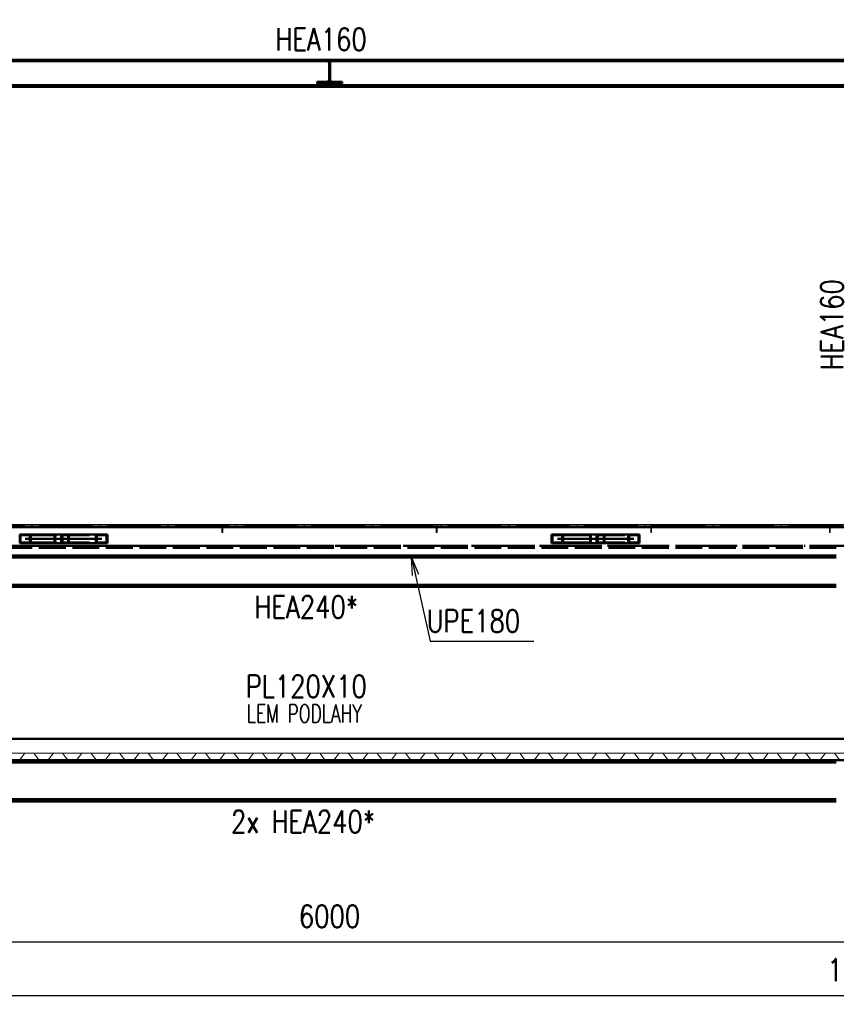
# Paper-space layout 'Layout1' of a CAD drawing. Extents: x -2 to 1083, y -36 to 422.
# Tile 13 of 93: x 82 to 173, y 240 to 350. Entities that reach past the tile are written whole.
import ezdxf

# ---------------------------------------------------------------- set-up
doc = ezdxf.new("R2010")
doc.units = 0
doc.linetypes.add('ACAD_ISO02W100', pattern=[15, 12, -3])
doc.linetypes.add('ACAD_ISO04W100', pattern=[30.5, 24, -3, 0.5, -3])
doc.layers.get('0').update_dxf_attribs({"linetype": 'CONTINUOUS'})
doc.layers.get('DEFPOINTS').update_dxf_attribs({"color": 132, "linetype": 'CONTINUOUS'})
for name, color, linetype, lineweight in [('SS_2.ET-HALA_TaO-KCE_VELINU-NADSTAVBA', 72, 'CONTINUOUS', 50), ('SS_2.ET-HALA_TaO-KCE_VELINU-PODLAH.NOSNIK', 212, 'CONTINUOUS', 50), ('SS_2.ET-HALA_TaO-KCE_VELINU-PODLAHA', 9, 'CONTINUOUS', 13), ('SS_2.ET-HALA_TaO-KCE_VELINU-PODLAHA_LEM', 140, 'CONTINUOUS', 50), ('SS_2.ET-HALA_TaO-LAVKA_+8.000m', 134, 'CONTINUOUS', 50), ('SS_2.ET-HALA_TaO-LAVKA_+8.000m-PLECH', 90, 'CONTINUOUS', 13), ('SS_2.ET-HALA_TaO-LAVKA_+8.000m-PLECH-VYZTUHA', 150, 'CONTINUOUS', 13), ('SS_KOTY', 3, 'CONTINUOUS', 25), ('SS_POPIS_PROFILU', 13, 'CONTINUOUS', 25), ('SS_POPIS_PROFILU_S355', 2, 'CONTINUOUS', 35), ('SS_SRAFY', 8, 'CONTINUOUS', 18)]:
    doc.layers.add(name, color=color, linetype=linetype, lineweight=lineweight)
doc.styles.add('ROMANS', font='romans.shx', dxfattribs={"width": 0.8})
doc.styles.add('romans.shx', font='romans.shx', dxfattribs={"height": 5})
doc.dimstyles.new('A-1_(2.5)_50AS', dxfattribs={"dimtxt": 2.5, "dimasz": 2, "dimexe": 1, "dimexo": 2, "dimgap": 0, "dimtad": 0, "dimdec": 1, "dimlfac": 50, "dimrnd": 1, "dimtxsty": 'ROMANS', "dimblk1": 'OBLIQUE', "dimblk2": 'OBLIQUE', "dimsah": 1, "dimcen": 2, "dimclrd": 256, "dimclre": 256, "dimclrt": 256, "dimadec": 1, "dimazin": 2, "dimtfac": 0.714286, "dimtdec": 1, "dimtmove": 0, "dimatfit": 3, "dimldrblk": 'OPEN', "dimfxl": 1, "dimtvp": 1.142857, "dimtfill": 1, "dimtolj": 1, "dimlwd": -1, "dimlwe": -1, "dimarcsym": 0})
pattern_1 = [(45, (56.62057, 345.75002), (-0.04490128, 0.04490128), [])]

# ---------------------------------------------------------------- blocks, each defined once
blk = doc.blocks.new('_Oblique')
at = {"color": 0, "linetype": 'ByBlock', "lineweight": -2}
blk.add_line((-0.5, -0.5), (0.5, 0.5), dxfattribs=at)
blk = doc.blocks.new('*D31')
at = {"layer": 'DEFPOINTS', "color": 0, "transparency": 16777216}
for p in [(56.62, 261.35, 9202.4), (176.62, 261.35, 9202.4), (176.62, 247.04)]:
    blk.add_point(p, dxfattribs=at)
at = {"layer": 'SS_KOTY', "transparency": 16777216}
for p, q in [((56.62, 259.35), (56.62, 246.04)), ((176.62, 259.35), (176.62, 246.04)), ((56.62, 247.04), (176.62, 247.04))]:
    blk.add_line(p, q, dxfattribs=at)
at = {"layer": 'SS_KOTY', "transparency": 16777216, "xscale": 2, "yscale": 2, "zscale": 2, "rotation": 180}
blk.add_blockref('_Oblique', (56.62, 247.04), dxfattribs=at)
at = {"layer": 'SS_KOTY', "transparency": 16777216, "xscale": 2, "yscale": 2, "zscale": 2}
blk.add_blockref('_Oblique', (176.62, 247.04), dxfattribs=at)
at = {"layer": 'SS_KOTY', "transparency": 16777216, "insert": (116.62, 249.89), "char_height": 2.5, "attachment_point": 5, "style": 'ROMANS', "bg_fill": 3, "box_fill_scale": 1.1, "bg_fill_color": 256, "bg_fill_true_color": 13158600, "bg_fill_transparency": 0}
blk.add_mtext('\\A1;6000', dxfattribs=at)
blk = doc.blocks.new('_OPEN')
at = {"color": 0, "linetype": 'ByBlock'}
for p, q in [((-1, 0.167), (0, 0)), ((0, 0), (-1, -0.167)), ((0, 0), (-1, 0))]:
    blk.add_line(p, q, dxfattribs=at)
blk = doc.blocks.new('*D36')
at = {"layer": 'DEFPOINTS', "color": 0, "transparency": 16777216}
for p in [(56.62, 261.35, 9202.4), (296.62, 261.35, 9202.4), (296.62, 241.04)]:
    blk.add_point(p, dxfattribs=at)
at = {"layer": 'SS_KOTY', "transparency": 16777216}
for p, q in [((56.62, 259.35), (56.62, 240.04)), ((296.62, 259.35), (296.62, 240.04)), ((56.62, 241.04), (296.62, 241.04))]:
    blk.add_line(p, q, dxfattribs=at)
at = {"layer": 'SS_KOTY', "transparency": 16777216, "xscale": 2, "yscale": 2, "zscale": 2, "rotation": 180}
blk.add_blockref('_Oblique', (56.62, 241.04), dxfattribs=at)
at = {"layer": 'SS_KOTY', "transparency": 16777216, "xscale": 2, "yscale": 2, "zscale": 2}
blk.add_blockref('_Oblique', (296.62, 241.04), dxfattribs=at)
at = {"layer": 'SS_KOTY', "transparency": 16777216, "insert": (176.62, 243.89), "char_height": 2.5, "attachment_point": 5, "style": 'ROMANS', "bg_fill": 3, "box_fill_scale": 1.1, "bg_fill_color": 256, "bg_fill_true_color": 13158600, "bg_fill_transparency": 0}
blk.add_mtext('\\A1;12000', dxfattribs=at)
blk = doc.blocks.new('*D41')
at = {"layer": 'DEFPOINTS', "color": 0, "transparency": 16777216}
for p in [(58.14, 352.73), (58.14, 345.75, 17451.84), (176.62, 345.75, 17451.84)]:
    blk.add_point(p, dxfattribs=at)
at = {"layer": 'SS_KOTY', "transparency": 16777216}
for p, q in [((58.14, 347.75), (58.14, 353.73)), ((176.62, 347.75), (176.62, 353.73)), ((176.62, 352.73), (58.14, 352.73))]:
    blk.add_line(p, q, dxfattribs=at)
at = {"layer": 'SS_KOTY', "transparency": 16777216, "xscale": 2, "yscale": 2, "zscale": 2, "rotation": 180}
blk.add_blockref('_Oblique', (58.14, 352.73), dxfattribs=at)
at = {"layer": 'SS_KOTY', "transparency": 16777216, "xscale": 2, "yscale": 2, "zscale": 2}
blk.add_blockref('_Oblique', (176.62, 352.73), dxfattribs=at)
at = {"layer": 'SS_KOTY', "transparency": 16777216, "insert": (117.38, 355.59), "char_height": 2.5, "attachment_point": 5, "style": 'ROMANS', "bg_fill": 3, "box_fill_scale": 1.1, "bg_fill_color": 256, "bg_fill_true_color": 13158600, "bg_fill_transparency": 0}
blk.add_mtext('\\A1;5924', dxfattribs=at)

psp = doc.layouts.get("Layout1")

# ---------------------------------------------------------------- hatches: boundary and pattern name
at = {"layer": 'SS_SRAFY'}
h = psp.add_hatch(dxfattribs=at)
h.set_pattern_fill('ANSI31', color=5, scale=0.02, style=0)
h.set_pattern_definition(pattern_1)
h.paths.add_polyline_path([(104.5706, 292.85), (104.6706, 292.85), (104.6706, 293.65), (104.5706, 293.65)], flags=0)
h = psp.add_hatch(dxfattribs=at)
h.set_pattern_fill('ANSI31', color=5, scale=0.02, style=0)
h.set_pattern_definition(pattern_1)
h.paths.add_polyline_path([(128.5706, 292.85), (128.6706, 292.85), (128.6706, 293.65), (128.5706, 293.65)], flags=0)
h = psp.add_hatch(dxfattribs=at)
h.set_pattern_fill('ANSI31', color=5, scale=0.02, style=0)
h.set_pattern_definition(pattern_1)
h.paths.add_polyline_path([(152.5706, 292.85), (152.6706, 292.85), (152.6706, 293.65), (152.5706, 293.65)], flags=0)
h = psp.add_hatch(dxfattribs=at)
h.set_pattern_fill('ANSI31', color=5, scale=0.02, style=0)
h.set_pattern_definition(pattern_1)
h.paths.add_polyline_path([(172.5706, 292.85), (172.6706, 292.85), (172.6706, 293.65), (172.5706, 293.65)], flags=0)

# ---------------------------------------------------------------- linework, layer by layer
at = {"layer": 'SS_2.ET-HALA_TaO-KCE_VELINU-NADSTAVBA', "color": 3, "linetype": 'ACAD_ISO02W100', "ltscale": 0.25}
for p, q in [((116.5656, 345.15), (116.5656, 345.1793)), ((116.5656, 345.15), (116.6756, 345.15)), ((116.5656, 343.5), (116.5656, 345.15)), ((116.6756, 345.1793), (116.6756, 345.15)), ((116.6756, 345.15), (116.6756, 343.5)), ((115.2206, 343.26), (116.3256, 343.26)), ((115.2206, 343.21), (115.2206, 343.26)), ((115.2206, 343.21), (118.0206, 343.21)), ((115.2206, 343.09), (115.2206, 343.21)), ((115.2206, 343.09), (118.0206, 343.09)), ((116.3756, 343.2807), (116.3256, 343.26)), ((116.4463, 343.31), (116.3756, 343.2807)), ((116.7949, 343.31), (116.4463, 343.31)), ((116.8656, 343.2807), (116.7949, 343.31)), ((116.9156, 343.26), (116.8656, 343.2807)), ((116.9156, 343.26), (118.0206, 343.26)), ((118.0206, 343.26), (118.0206, 343.21)), ((118.0206, 343.21), (118.0206, 343.09))]:
    psp.add_line(p, q, dxfattribs=at)
at = {"layer": 'SS_2.ET-HALA_TaO-KCE_VELINU-NADSTAVBA', "color": 1, "linetype": 'Continuous', "ltscale": 0.25}
for p, q in [((56.6206, 342.89), (176.6206, 342.89)), ((56.6206, 342.71), (175.1006, 342.71))]:
    psp.add_line(p, q, dxfattribs=at)
at = {"layer": 'SS_2.ET-HALA_TaO-KCE_VELINU-NADSTAVBA', "color": 3, "linetype": 'ACAD_ISO02W100', "ltscale": 0.25, "extrusion": (1.25575e-13, -3.03104e-13, -1)}
psp.add_arc((-116.3256, 343.5), 0.24, 180, 270, dxfattribs=at)
at = {"layer": 'SS_2.ET-HALA_TaO-KCE_VELINU-NADSTAVBA', "color": 3, "linetype": 'ACAD_ISO02W100', "ltscale": 0.25, "extrusion": (-1.51582e-13, -6.27263e-14, -1)}
psp.add_arc((-116.9156, 343.5), 0.24, 270, 0, dxfattribs=at)
at = {"layer": 'SS_2.ET-HALA_TaO-KCE_VELINU-PODLAH.NOSNIK', "color": 7, "linetype": 'ACAD_ISO04W100', "ltscale": 0.25}
for p, q in [((176.6206, 291.35), (56.6206, 291.35)), ((176.6206, 267.35), (56.6206, 267.35))]:
    psp.add_line(p, q, dxfattribs=at)
at = {"layer": 'SS_2.ET-HALA_TaO-KCE_VELINU-PODLAH.NOSNIK', "color": 3, "linetype": 'ACAD_ISO02W100', "ltscale": 0.25}
for p, q in [((173.3406, 291.11), (59.6206, 291.11)), ((173.3406, 291.35), (59.6606, 291.35))]:
    psp.add_line(p, q, dxfattribs=at)
at = {"layer": 'SS_2.ET-HALA_TaO-KCE_VELINU-PODLAH.NOSNIK', "color": 1, "linetype": 'Continuous', "ltscale": 0.25}
for p, q in [((173.3406, 286.99), (56.7306, 286.99)), ((56.7306, 286.75), (173.3406, 286.75)), ((59.6206, 267.11), (173.3406, 267.11)), ((173.3406, 262.99), (56.7306, 262.99)), ((56.7306, 262.75), (173.3406, 262.75))]:
    psp.add_line(p, q, dxfattribs=at)
at = {"layer": 'SS_2.ET-HALA_TaO-KCE_VELINU-PODLAHA', "color": 9, "linetype": 'ACAD_ISO02W100', "ltscale": 0.25}
for p, q in [((82.5444, 268.13), (80.2967, 268.13)), ((81.9445, 267.3958), (82.4794, 268.0971)), ((83.4967, 268.13), (82.5444, 268.13)), ((85.7444, 268.13), (83.4967, 268.13)), ((83.5617, 268.0971), (84.0966, 267.3958)), ((85.1445, 267.3958), (85.6794, 268.0971)), ((86.6967, 268.13), (85.7444, 268.13)), ((88.9444, 268.13), (86.6967, 268.13)), ((86.7617, 268.0971), (87.2966, 267.3958)), ((88.3445, 267.3958), (88.8794, 268.0971)), ((89.8967, 268.13), (88.9444, 268.13)), ((92.1444, 268.13), (89.8967, 268.13)), ((89.9617, 268.0971), (90.4966, 267.3958)), ((91.5445, 267.3958), (92.0794, 268.0971)), ((93.0967, 268.13), (92.1444, 268.13)), ((95.3444, 268.13), (93.0967, 268.13)), ((93.1617, 268.0971), (93.6966, 267.3958)), ((94.7445, 267.3958), (95.2794, 268.0971)), ((96.2967, 268.13), (95.3444, 268.13)), ((98.5444, 268.13), (96.2967, 268.13)), ((96.3617, 268.0971), (96.8966, 267.3958)), ((97.9445, 267.3958), (98.4794, 268.0971)), ((99.4967, 268.13), (98.5444, 268.13)), ((101.7444, 268.13), (99.4967, 268.13)), ((99.5617, 268.0971), (100.0966, 267.3958)), ((101.1445, 267.3958), (101.6794, 268.0971)), ((102.6967, 268.13), (101.7444, 268.13)), ((104.9444, 268.13), (102.6967, 268.13)), ((102.7617, 268.0971), (103.2966, 267.3958)), ((104.3445, 267.3958), (104.8794, 268.0971)), ((105.8967, 268.13), (104.9444, 268.13)), ((108.1444, 268.13), (105.8967, 268.13)), ((105.9617, 268.0971), (106.4966, 267.3958)), ((107.5445, 267.3958), (108.0794, 268.0971)), ((109.0967, 268.13), (108.1444, 268.13)), ((111.3444, 268.13), (109.0967, 268.13)), ((109.1617, 268.0971), (109.6966, 267.3958)), ((110.7445, 267.3958), (111.2794, 268.0971)), ((112.2967, 268.13), (111.3444, 268.13)), ((114.5444, 268.13), (112.2967, 268.13)), ((112.3617, 268.0971), (112.8966, 267.3958)), ((113.9445, 267.3958), (114.4794, 268.0971)), ((115.4967, 268.13), (114.5444, 268.13)), ((117.7444, 268.13), (115.4967, 268.13)), ((115.5617, 268.0971), (116.0966, 267.3958)), ((117.1445, 267.3958), (117.6794, 268.0971)), ((118.6967, 268.13), (117.7444, 268.13)), ((120.9444, 268.13), (118.6967, 268.13)), ((118.7617, 268.0971), (119.2966, 267.3958)), ((120.3445, 267.3958), (120.8794, 268.0971)), ((121.8967, 268.13), (120.9444, 268.13)), ((124.1444, 268.13), (121.8967, 268.13)), ((121.9617, 268.0971), (122.4966, 267.3958)), ((123.5445, 267.3958), (124.0794, 268.0971)), ((125.0967, 268.13), (124.1444, 268.13)), ((127.3444, 268.13), (125.0967, 268.13)), ((125.1617, 268.0971), (125.6966, 267.3958)), ((126.7445, 267.3958), (127.2794, 268.0971)), ((128.2967, 268.13), (127.3444, 268.13)), ((130.5444, 268.13), (128.2967, 268.13)), ((128.3617, 268.0971), (128.8966, 267.3958)), ((129.9445, 267.3958), (130.4794, 268.0971)), ((131.4967, 268.13), (130.5444, 268.13)), ((133.7444, 268.13), (131.4967, 268.13)), ((131.5617, 268.0971), (132.0966, 267.3958)), ((133.1445, 267.3958), (133.6794, 268.0971)), ((134.6967, 268.13), (133.7444, 268.13)), ((136.9444, 268.13), (134.6967, 268.13)), ((134.7617, 268.0971), (135.2966, 267.3958)), ((136.3445, 267.3958), (136.8794, 268.0971)), ((137.8967, 268.13), (136.9444, 268.13)), ((140.1444, 268.13), (137.8967, 268.13)), ((137.9617, 268.0971), (138.4966, 267.3958)), ((139.5445, 267.3958), (140.0794, 268.0971)), ((141.0967, 268.13), (140.1444, 268.13)), ((143.3444, 268.13), (141.0967, 268.13)), ((141.1617, 268.0971), (141.6966, 267.3958)), ((142.7445, 267.3958), (143.2794, 268.0971)), ((144.2967, 268.13), (143.3444, 268.13)), ((146.5444, 268.13), (144.2967, 268.13)), ((144.3617, 268.0971), (144.8966, 267.3958)), ((145.9445, 267.3958), (146.4794, 268.0971)), ((147.4967, 268.13), (146.5444, 268.13)), ((149.7444, 268.13), (147.4967, 268.13)), ((147.5617, 268.0971), (148.0966, 267.3958)), ((149.1445, 267.3958), (149.6794, 268.0971)), ((150.6967, 268.13), (149.7444, 268.13)), ((152.9444, 268.13), (150.6967, 268.13)), ((150.7617, 268.0971), (151.2966, 267.3958)), ((152.3445, 267.3958), (152.8794, 268.0971)), ((153.8967, 268.13), (152.9444, 268.13)), ((156.1444, 268.13), (153.8967, 268.13)), ((153.9617, 268.0971), (154.4966, 267.3958)), ((155.5445, 267.3958), (156.0794, 268.0971)), ((157.0967, 268.13), (156.1444, 268.13)), ((159.3444, 268.13), (157.0967, 268.13)), ((157.1617, 268.0971), (157.6966, 267.3958)), ((158.7445, 267.3958), (159.2794, 268.0971)), ((160.2967, 268.13), (159.3444, 268.13)), ((162.5444, 268.13), (160.2967, 268.13)), ((160.3617, 268.0971), (160.8966, 267.3958)), ((161.9445, 267.3958), (162.4794, 268.0971)), ((163.4967, 268.13), (162.5444, 268.13)), ((165.7444, 268.13), (163.4967, 268.13)), ((163.5617, 268.0971), (164.0966, 267.3958)), ((165.1445, 267.3958), (165.6794, 268.0971)), ((166.6967, 268.13), (165.7444, 268.13)), ((168.9444, 268.13), (166.6967, 268.13)), ((166.7617, 268.0971), (167.2966, 267.3958)), ((168.3445, 267.3958), (168.8794, 268.0971)), ((169.8967, 268.13), (168.9444, 268.13)), ((172.1444, 268.13), (169.8967, 268.13)), ((169.9617, 268.0971), (170.4966, 267.3958)), ((171.5445, 267.3958), (172.0794, 268.0971)), ((173.0967, 268.13), (172.1444, 268.13)), ((175.3444, 268.13), (173.0967, 268.13)), ((173.1617, 268.0971), (173.6966, 267.3958)), ((84.1444, 267.3715), (85.0967, 267.3715)), ((87.3444, 267.3715), (88.2967, 267.3715)), ((90.5444, 267.3715), (91.4967, 267.3715)), ((93.7444, 267.3715), (94.6967, 267.3715)), ((96.9444, 267.3715), (97.8967, 267.3715)), ((100.1444, 267.3715), (101.0967, 267.3715)), ((103.3444, 267.3715), (104.2967, 267.3715)), ((106.5444, 267.3715), (107.4967, 267.3715)), ((109.7444, 267.3715), (110.6967, 267.3715)), ((112.9444, 267.3715), (113.8967, 267.3715)), ((116.1444, 267.3715), (117.0967, 267.3715)), ((119.3444, 267.3715), (120.2967, 267.3715)), ((122.5444, 267.3715), (123.4967, 267.3715)), ((125.7444, 267.3715), (126.6967, 267.3715)), ((128.9444, 267.3715), (129.8967, 267.3715)), ((132.1444, 267.3715), (133.0967, 267.3715)), ((135.3444, 267.3715), (136.2967, 267.3715)), ((138.5444, 267.3715), (139.4967, 267.3715)), ((141.7444, 267.3715), (142.6967, 267.3715)), ((144.9444, 267.3715), (145.8967, 267.3715)), ((148.1444, 267.3715), (149.0967, 267.3715)), ((151.3444, 267.3715), (152.2967, 267.3715)), ((154.5444, 267.3715), (155.4967, 267.3715)), ((157.7444, 267.3715), (158.6967, 267.3715)), ((160.9444, 267.3715), (161.8967, 267.3715)), ((164.1444, 267.3715), (165.0967, 267.3715)), ((167.3444, 267.3715), (168.2967, 267.3715)), ((170.5444, 267.3715), (171.4967, 267.3715))]:
    psp.add_line(p, q, dxfattribs=at)
at = {"layer": 'SS_2.ET-HALA_TaO-KCE_VELINU-PODLAHA', "color": 9, "linetype": 'ACAD_ISO02W100', "ltscale": 0.25, "extrusion": (0, 6.12323e-17, -1)}
for centre, start in [((-82.5458, 268.0465), 37.327401), ((-88.9458, 268.0465), 37.327401), ((-117.7458, 268.0465), 37.327424), ((-143.3458, 268.0465), 37.327423), ((-159.3458, 268.0465), 37.327401), ((-165.7458, 268.0465), 37.327401)]:
    psp.add_arc(centre, 0.0836, start, 88.985376, dxfattribs=at)
at = {"layer": 'SS_2.ET-HALA_TaO-KCE_VELINU-PODLAHA', "color": 9, "linetype": 'ACAD_ISO02W100', "ltscale": 0.25, "extrusion": (2.55039e-12, -1.46433e-15, -1)}
for centre in [(-83.4967, 268.0493), (-86.6967, 268.0493), (-93.0967, 268.0493), (-96.2967, 268.0493), (-99.4967, 268.0493), (-105.8967, 268.0493), (-115.4967, 268.0493), (-121.8967, 268.0493), (-125.0967, 268.0493), (-128.2967, 268.0493), (-131.4967, 268.0493), (-134.6967, 268.0493), (-141.0967, 268.0493), (-166.6967, 268.0493), (-173.0967, 268.0493)]:
    psp.add_arc(centre, 0.0807, 90.034273, 143.654669, dxfattribs=at)
at = {"layer": 'SS_2.ET-HALA_TaO-KCE_VELINU-PODLAHA', "color": 9, "linetype": 'ACAD_ISO02W100', "ltscale": 0.25, "extrusion": (-1.31361e-12, 1.14857e-12, -1)}
for centre, start in [((-85.7458, 268.0465), 37.327401), ((-95.3458, 268.0465), 37.327419), ((-101.7458, 268.0465), 37.327419), ((-108.1458, 268.0465), 37.327401), ((-124.1458, 268.0465), 37.327424), ((-127.3458, 268.0465), 37.327424), ((-130.5458, 268.0465), 37.327419), ((-133.7458, 268.0465), 37.327419), ((-136.9458, 268.0465), 37.327425), ((-140.1458, 268.0465), 37.327421), ((-149.7458, 268.0465), 37.327425), ((-152.9458, 268.0465), 37.327425), ((-156.1458, 268.0465), 37.327401), ((-162.5458, 268.0465), 37.327401), ((-168.9458, 268.0465), 37.327401)]:
    psp.add_arc(centre, 0.0836, start, 88.985376, dxfattribs=at)
at = {"layer": 'SS_2.ET-HALA_TaO-KCE_VELINU-PODLAHA', "color": 9, "linetype": 'ACAD_ISO02W100', "ltscale": 0.25, "extrusion": (2.17712e-12, -9.02623e-13, -1)}
for centre, start in [((-89.8967, 268.0493), 90.034273), ((-102.6967, 268.0493), 90.034273), ((-109.0967, 268.0493), 90.034273), ((-112.2967, 268.0493), 90.034273), ((-118.6967, 268.0493), 90.034273), ((-144.2967, 268.0493), 90.034261)]:
    psp.add_arc(centre, 0.0807, start, 143.654669, dxfattribs=at)
at = {"layer": 'SS_2.ET-HALA_TaO-KCE_VELINU-PODLAHA', "color": 9, "linetype": 'ACAD_ISO02W100', "ltscale": 0.25, "extrusion": (-6.56804e-13, 5.74315e-13, -1)}
for centre, start in [((-92.1458, 268.0465), 37.327401), ((-98.5458, 268.0465), 37.327419), ((-104.9458, 268.0465), 37.327401), ((-111.3458, 268.0465), 37.327419), ((-114.5458, 268.0465), 37.327419), ((-120.9458, 268.0465), 37.327424), ((-146.5458, 268.0465), 37.32742), ((-172.1458, 268.0465), 37.327401)]:
    psp.add_arc(centre, 0.0836, start, 88.985376, dxfattribs=at)
at = {"layer": 'SS_2.ET-HALA_TaO-KCE_VELINU-PODLAHA', "color": 9, "linetype": 'ACAD_ISO02W100', "ltscale": 0.25, "extrusion": (2.55039e-12, -1.46382e-15, -1)}
psp.add_arc((-137.8967, 268.0493), 0.0807, 90.034261, 143.654669, dxfattribs=at)
at = {"layer": 'SS_2.ET-HALA_TaO-KCE_VELINU-PODLAHA', "color": 9, "linetype": 'ACAD_ISO02W100', "ltscale": 0.25, "extrusion": (1.80384e-12, -1.80378e-12, -1)}
for centre, start in [((-147.4967, 268.0493), 90.034294), ((-150.6967, 268.0493), 90.034261)]:
    psp.add_arc(centre, 0.0807, start, 143.654669, dxfattribs=at)
at = {"layer": 'SS_2.ET-HALA_TaO-KCE_VELINU-PODLAHA', "color": 9, "linetype": 'ACAD_ISO02W100', "ltscale": 0.25, "extrusion": (2.55039e-12, -1.46537e-15, -1)}
psp.add_arc((-153.8967, 268.0493), 0.0807, 90.034296, 143.654669, dxfattribs=at)
at = {"layer": 'SS_2.ET-HALA_TaO-KCE_VELINU-PODLAHA', "color": 9, "linetype": 'ACAD_ISO02W100', "ltscale": 0.25, "extrusion": (2.17712e-12, -9.02624e-13, -1)}
for centre, start in [((-157.0967, 268.0493), 90.034282), ((-169.8967, 268.0493), 90.034281)]:
    psp.add_arc(centre, 0.0807, start, 143.654669, dxfattribs=at)
at = {"layer": 'SS_2.ET-HALA_TaO-KCE_VELINU-PODLAHA', "color": 9, "linetype": 'ACAD_ISO02W100', "ltscale": 0.25, "extrusion": (2.55039e-12, -1.46492e-15, -1)}
psp.add_arc((-160.2967, 268.0493), 0.0807, 90.034286, 143.654669, dxfattribs=at)
at = {"layer": 'SS_2.ET-HALA_TaO-KCE_VELINU-PODLAHA', "color": 9, "linetype": 'ACAD_ISO02W100', "ltscale": 0.25, "extrusion": (2.55039e-12, -1.46475e-15, -1)}
psp.add_arc((-163.4967, 268.0493), 0.0807, 90.034282, 143.654669, dxfattribs=at)
at = {"layer": 'SS_2.ET-HALA_TaO-KCE_VELINU-PODLAHA', "color": 9, "linetype": 'ACAD_ISO02W100', "ltscale": 0.25}
for centre, radius, start, end in [((84.1456, 267.4332), 0.0617, 217.327441, 268.853945), ((85.0967, 267.4307), 0.0593, 270, 323.818661), ((87.3456, 267.4332), 0.0617, 217.327441, 268.853945), ((88.2967, 267.4307), 0.0593, 270, 323.818661), ((90.5456, 267.4332), 0.0617, 217.327441, 268.853945), ((91.4967, 267.4307), 0.0593, 270, 323.818661), ((93.7456, 267.4332), 0.0617, 217.327441, 268.853945), ((94.6967, 267.4307), 0.0593, 270, 323.818661), ((96.9456, 267.4332), 0.0617, 217.327436, 268.853945), ((97.8967, 267.4307), 0.0593, 270, 323.818661), ((100.1456, 267.4332), 0.0617, 217.327436, 268.853945), ((101.0967, 267.4307), 0.0593, 270, 323.818661), ((103.3456, 267.4332), 0.0617, 217.32744, 268.853945), ((104.2967, 267.4307), 0.0593, 270, 323.818661), ((106.5456, 267.4332), 0.0617, 217.32744, 268.853945), ((107.4967, 267.4307), 0.0593, 270, 323.818661), ((109.7456, 267.4332), 0.0617, 217.327436, 268.853945), ((110.6967, 267.4307), 0.0593, 270, 323.818661), ((112.9456, 267.4332), 0.0617, 217.327436, 268.853945), ((113.8967, 267.4307), 0.0593, 270, 323.818661), ((116.1456, 267.4332), 0.0617, 217.327436, 268.853945), ((117.0967, 267.4307), 0.0593, 270, 323.818661), ((119.3456, 267.4332), 0.0617, 217.327427, 268.853945), ((120.2967, 267.4307), 0.0593, 270, 323.818661), ((122.5456, 267.4332), 0.0617, 217.327436, 268.853945), ((123.4967, 267.4307), 0.0593, 270, 323.818661), ((125.7456, 267.4332), 0.0617, 217.327436, 268.853945), ((126.6967, 267.4307), 0.0593, 270, 323.818661), ((128.9456, 267.4332), 0.0617, 217.327436, 268.853945), ((129.8967, 267.4307), 0.0593, 270, 323.818661), ((132.1456, 267.4332), 0.0617, 217.327436, 268.853945), ((133.0967, 267.4307), 0.0593, 270, 323.818661), ((135.3456, 267.4332), 0.0617, 217.327427, 268.853945), ((136.2967, 267.4307), 0.0593, 270.000011, 323.818661), ((138.5456, 267.4332), 0.0617, 217.327411, 268.853945), ((139.4967, 267.4307), 0.0593, 270.000011, 323.818661), ((141.7456, 267.4332), 0.0617, 217.327411, 268.853945), ((142.6967, 267.4307), 0.0593, 270.000011, 323.818661), ((144.9456, 267.4332), 0.0617, 217.327411, 268.853945), ((145.8967, 267.4307), 0.0593, 270.000011, 323.818661), ((148.1456, 267.4332), 0.0617, 217.327416, 268.853945), ((149.0967, 267.4307), 0.0593, 270.000011, 323.818661), ((151.3456, 267.4332), 0.0617, 217.327416, 268.853945), ((152.2967, 267.4307), 0.0593, 270.000011, 323.818661), ((154.5456, 267.4332), 0.0617, 217.327401, 268.853945), ((155.4967, 267.4307), 0.0593, 270.000011, 323.818661), ((157.7456, 267.4332), 0.0617, 217.327401, 268.853945), ((158.6967, 267.4307), 0.0593, 270.000014, 323.818661), ((160.9456, 267.4332), 0.0617, 217.327401, 268.853945), ((161.8967, 267.4307), 0.0593, 270.000014, 323.818661), ((164.1456, 267.4332), 0.0617, 217.327401, 268.853945), ((165.0967, 267.4307), 0.0593, 270.000014, 323.818661), ((167.3456, 267.4332), 0.0617, 217.327401, 268.853945), ((168.2967, 267.4307), 0.0593, 270, 323.818661), ((170.5456, 267.4332), 0.0617, 217.327401, 268.853945), ((171.4967, 267.4307), 0.0593, 270, 323.818661)]:
    psp.add_arc(centre, radius, start, end, dxfattribs=at)
at = {"layer": 'SS_2.ET-HALA_TaO-KCE_VELINU-PODLAHA_LEM', "color": 1, "linetype": 'Continuous', "ltscale": 0.25}
for p, q in [((175.0206, 269.75), (58.2206, 269.75)), ((59.6206, 267.35), (173.3406, 267.35))]:
    psp.add_line(p, q, dxfattribs=at)
at = {"layer": 'SS_2.ET-HALA_TaO-KCE_VELINU-PODLAHA_LEM', "color": 7, "linetype": 'ACAD_ISO04W100', "ltscale": 0.25}
psp.add_line((176.6206, 267.35), (53.6206, 267.35), dxfattribs=at)
at = {"layer": 'SS_2.ET-HALA_TaO-LAVKA_+8.000m', "color": 7, "linetype": 'ACAD_ISO04W100', "ltscale": 0.25}
for p, q in [((53.6206, 293.65), (176.6206, 293.65)), ((82.5706, 292.13), (86.6206, 292.13)), ((86.6206, 292.13), (91.1206, 292.13)), ((142.1206, 292.13), (146.6206, 292.13)), ((146.6206, 292.13), (150.6706, 292.13))]:
    psp.add_line(p, q, dxfattribs=at)
at = {"layer": 'SS_2.ET-HALA_TaO-LAVKA_+8.000m', "color": 1, "linetype": 'Continuous', "ltscale": 0.25}
for p, q in [((80.6706, 293.44), (104.5706, 293.44)), ((104.6706, 293.44), (128.5706, 293.44)), ((128.6706, 293.44), (152.5706, 293.44)), ((152.6706, 293.44), (172.5706, 293.44)), ((172.6706, 293.44), (176.6206, 293.44)), ((83.1956, 292.63), (81.9456, 292.63)), ((81.9456, 292.63), (81.9456, 291.63)), ((82.0456, 292.55), (83.0956, 292.55)), ((82.0456, 292.55), (82.0456, 291.71)), ((83.0956, 292.55), (83.0956, 291.71)), ((86.6381, 292.63), (83.1956, 292.63)), ((83.1956, 292.63), (83.1956, 291.63)), ((86.6381, 291.63), (86.6381, 292.63)), ((90.4697, 292.63), (86.6782, 292.63)), ((86.6782, 292.63), (86.6782, 291.63)), ((91.7714, 292.63), (90.4697, 292.63)), ((90.4697, 291.63), (90.4697, 292.63)), ((90.5739, 292.55), (91.6673, 292.55)), ((90.5739, 291.71), (90.5739, 292.55)), ((91.6673, 291.71), (91.6673, 292.55)), ((91.7714, 291.63), (91.7714, 292.63)), ((141.5739, 292.63), (141.4697, 292.63)), ((141.4697, 292.63), (141.4697, 291.63)), ((142.7714, 292.63), (141.5739, 292.63)), ((141.5739, 292.55), (142.6673, 292.55)), ((141.5739, 292.55), (141.5739, 291.71)), ((142.6673, 292.55), (142.6673, 291.71)), ((146.5629, 292.63), (142.7714, 292.63)), ((142.7714, 292.63), (142.7714, 291.63)), ((146.5629, 291.63), (146.5629, 292.63)), ((150.0456, 292.63), (146.6031, 292.63)), ((146.6031, 292.63), (146.6031, 291.63)), ((151.2956, 292.63), (150.0456, 292.63)), ((150.0456, 291.63), (150.0456, 292.63)), ((150.1456, 292.55), (151.1956, 292.55)), ((150.1456, 291.71), (150.1456, 292.55)), ((151.1956, 291.71), (151.1956, 292.55)), ((151.2956, 291.63), (151.2956, 292.63)), ((81.9456, 291.63), (83.1956, 291.63)), ((82.0456, 291.71), (83.0956, 291.71)), ((83.1956, 291.63), (86.6381, 291.63)), ((86.6782, 291.63), (90.4697, 291.63)), ((90.4697, 291.63), (91.7714, 291.63)), ((90.5739, 291.71), (91.6673, 291.71)), ((141.4697, 291.63), (142.7714, 291.63)), ((141.5739, 291.71), (142.6673, 291.71)), ((142.7714, 291.63), (146.5629, 291.63)), ((146.6031, 291.63), (150.0456, 291.63)), ((150.0456, 291.63), (151.2956, 291.63)), ((150.1456, 291.71), (151.1956, 291.71)), ((173.3406, 290.26), (59.6206, 290.26)), ((59.6206, 290.05), (173.3406, 290.05))]:
    psp.add_line(p, q, dxfattribs=at)
at = {"layer": 'SS_2.ET-HALA_TaO-LAVKA_+8.000m', "color": 3, "linetype": 'ACAD_ISO02W100', "ltscale": 0.25}
for p, q in [((104.5706, 293.44), (104.6706, 293.44)), ((128.5706, 293.44), (128.6706, 293.44)), ((152.5706, 293.44), (152.6706, 293.44)), ((172.5706, 293.44), (172.6706, 293.44)), ((83.0956, 292.55), (86.5741, 292.55)), ((85.8381, 291.63), (85.8381, 292.63)), ((85.9021, 291.71), (85.9021, 292.55)), ((86.5741, 291.71), (86.5741, 292.55)), ((86.7397, 292.55), (90.5739, 292.55)), ((86.7397, 292.55), (86.7397, 291.71)), ((87.385, 292.55), (87.385, 291.71)), ((87.4464, 292.63), (87.4464, 291.63)), ((142.6673, 292.55), (146.5015, 292.55)), ((145.7947, 291.63), (145.7947, 292.63)), ((145.8562, 291.71), (145.8562, 292.55)), ((146.5015, 291.71), (146.5015, 292.55)), ((146.6671, 292.55), (150.1456, 292.55)), ((146.6671, 292.55), (146.6671, 291.71)), ((147.3391, 292.55), (147.3391, 291.71)), ((147.4031, 292.63), (147.4031, 291.63)), ((83.0956, 291.71), (86.5741, 291.71)), ((86.7397, 291.71), (90.5739, 291.71)), ((142.6673, 291.71), (146.5015, 291.71)), ((146.6671, 291.71), (150.1456, 291.71))]:
    psp.add_line(p, q, dxfattribs=at)
at = {"layer": 'SS_2.ET-HALA_TaO-LAVKA_+8.000m-PLECH', "color": 7, "linetype": 'Continuous', "ltscale": 0.25}
for p, q in [((53.6206, 293.75), (176.6206, 293.75)), ((176.6206, 293.65), (53.6206, 293.65))]:
    psp.add_line(p, q, dxfattribs=at)
at = {"layer": 'SS_2.ET-HALA_TaO-LAVKA_+8.000m-PLECH-VYZTUHA', "color": 1, "linetype": 'Continuous', "ltscale": 0.25}
for p, q in [((104.5706, 293.65), (104.5706, 292.85)), ((104.6706, 292.85), (104.6706, 293.65)), ((128.5706, 293.65), (128.5706, 292.85)), ((128.6706, 292.85), (128.6706, 293.65)), ((152.5706, 293.65), (152.5706, 292.85)), ((152.6706, 292.85), (152.6706, 293.65)), ((172.5706, 293.65), (172.5706, 292.85)), ((172.6706, 292.85), (172.6706, 293.65)), ((104.5706, 292.85), (104.6706, 292.85)), ((128.5706, 292.85), (128.6706, 292.85)), ((152.5706, 292.85), (152.6706, 292.85)), ((172.5706, 292.85), (172.6706, 292.85))]:
    psp.add_line(p, q, dxfattribs=at)
at = {"layer": 'SS_POPIS_PROFILU', "color": 0, "linetype": 'ByBlock'}
for p, q in [((125.9157, 288.0251), (125.8117, 290.05)), ((125.8117, 290.05), (126.5668, 288.1683)), ((125.8117, 290.05), (126.2413, 288.0967))]:
    psp.add_line(p, q, dxfattribs=at)
at = {"layer": 'SS_POPIS_PROFILU', "color": 13}
psp.add_lwpolyline([(125.8117, 290.05), (127.8715, 280.6837), (139.4905, 280.6837)], dxfattribs=at)

# ---------------------------------------------------------------- texts
at = {"layer": 'SS_POPIS_PROFILU', "color": 13, "style": 'romans.shx', "width": 0.8}
psp.add_text('HEA160', height=2.5, rotation=90, dxfattribs=at).set_placement((174.1006, 310.9862))
at = {"layer": 'SS_POPIS_PROFILU', "color": 13, "style": 'romans.shx'}
for s, height, width, p in [('UPE180', 2.5, 0.8, (127.4943, 281.6837)), ('PL120X10', 2.5, 0.8, (107.2486, 274.3714)), ('LEM PODLAHY', 2, 0.7, (107.3617, 271.5714))]:
    psp.add_text(s, height=height, dxfattribs=dict(at, width=width)).set_placement(p)
at = {"layer": 'SS_POPIS_PROFILU_S355', "color": 2, "style": 'romans.shx', "width": 0.8}
psp.add_text('HEA240*', height=2.5, dxfattribs=at).set_placement((108.2349, 283.25))

# ---------------------------------------------------------------- dimensions: what is measured, and where the dimension line sits
at = {"layer": 'SS_KOTY'}
dim = psp.add_linear_dim(base=(58.1406, 352.729, -17430.1135), p1=(176.6206, 345.75, 21.7265), p2=(58.1406, 345.75, 21.7265), dimstyle='A-1_(2.5)_50AS', override={"dimtmove": 1}, dxfattribs=at)
dim.commit()
dim.dimension.update_dxf_attribs({"geometry": '*D41', "text_midpoint": (117.3806, 355.5861, -17430.1135)})
dim = psp.add_linear_dim(base=(176.6206, 247.0362, -9172.2735), p1=(56.6206, 261.35, 30.1265), p2=(176.6206, 261.35, 30.1265), dimstyle='A-1_(2.5)_50AS', dxfattribs=at)
dim.commit()
dim.dimension.update_dxf_attribs({"geometry": '*D31', "text_midpoint": (116.6206, 249.8933, -9172.2735)})

# ---------------------------------------------------------------- next in the draw order: linework, layer by layer
at = {"layer": 'SS_2.ET-HALA_TaO-KCE_VELINU-NADSTAVBA', "color": 1, "linetype": 'Continuous', "ltscale": 0.25}
for p, q in [((176.6206, 345.75), (56.6206, 345.75)), ((56.6206, 345.57), (176.6206, 345.57))]:
    psp.add_line(p, q, dxfattribs=at)
at = {"layer": 'SS_2.ET-HALA_TaO-KCE_VELINU-NADSTAVBA', "color": 7, "linetype": 'ACAD_ISO04W100', "ltscale": 0.25}
psp.add_line((176.6206, 345.75), (56.6206, 345.75), dxfattribs=at)
at = {"layer": 'SS_2.ET-HALA_TaO-KCE_VELINU-NADSTAVBA', "color": 3, "linetype": 'ACAD_ISO02W100', "ltscale": 0.25}
for p, q in [((115.2206, 345.58), (115.2206, 345.75)), ((116.3256, 345.58), (115.2206, 345.58)), ((116.5656, 345.25), (116.5656, 345.34)), ((116.6756, 345.25), (116.5656, 345.25)), ((116.5656, 345.1793), (116.5656, 345.25)), ((116.6756, 345.34), (116.6756, 345.25)), ((116.6756, 345.25), (116.6756, 345.1793)), ((118.0206, 345.58), (116.9156, 345.58)), ((118.0206, 345.75), (118.0206, 345.58))]:
    psp.add_line(p, q, dxfattribs=at)
at = {"layer": 'SS_2.ET-HALA_TaO-KCE_VELINU-NADSTAVBA', "color": 3, "linetype": 'ACAD_ISO02W100', "ltscale": 0.25, "extrusion": (0, 6.12323e-17, -1)}
for centre, start, end in [((-116.3256, 345.34), 90, 180), ((-116.9156, 345.34), 0, 90)]:
    psp.add_arc(centre, 0.24, start, end, dxfattribs=at)

# ---------------------------------------------------------------- next in the draw order: texts
at = {"layer": 'SS_POPIS_PROFILU', "color": 13, "style": 'romans.shx', "width": 0.8}
psp.add_text('HEA160', height=2.5, dxfattribs=at).set_placement((110.5818, 346.771))

# ---------------------------------------------------------------- next in the draw order: dimensions: what is measured, and where the dimension line sits
at = {"layer": 'SS_KOTY'}
dim = psp.add_linear_dim(base=(296.6206, 241.0362, -9172.2735), p1=(56.6206, 261.35, 30.1265), p2=(296.6206, 261.35, 30.1265), dimstyle='A-1_(2.5)_50AS', dxfattribs=at)
dim.commit()
dim.dimension.update_dxf_attribs({"geometry": '*D36', "text_midpoint": (176.6206, 243.8933, -9172.2735)})

# ---------------------------------------------------------------- next in the draw order: texts
at = {"layer": 'SS_POPIS_PROFILU_S355', "color": 2, "style": 'romans.shx', "width": 0.8}
psp.add_text('2x HEA240*', height=2.5, dxfattribs=at).set_placement((105.5965, 259.229))

doc.saveas('drawing.dxf')
